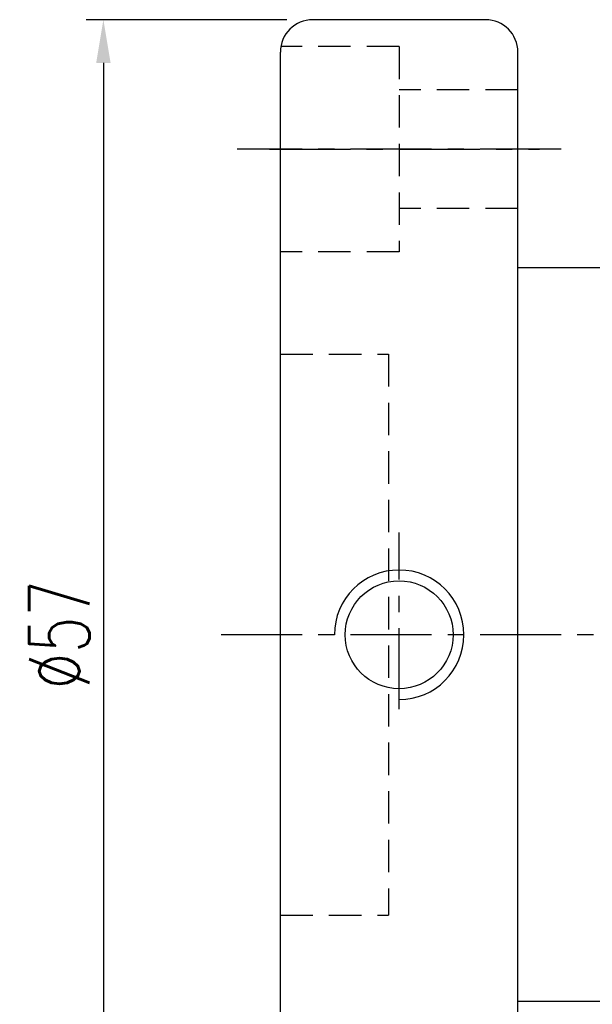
# Model space of a CAD drawing. Extents: x 14 to 593, y 42 to 129.
# Tile 3 of 48: x 126 to 153, y 65 to 111. Entities that reach past the tile are written whole.
import ezdxf

# ---------------------------------------------------------------- set-up
doc = ezdxf.new("R2010")
doc.units = 0
doc.header["$LTSCALE"] = 3
doc.header["$MEASUREMENT"] = 0
doc.header["$PDMODE"] = 1
doc.linetypes.add('CENTER', pattern=[2, 1.25, -0.25, 0.25, -0.25])
doc.linetypes.add('DASHED', pattern=[0.75, 0.5, -0.25])
doc.layers.get('DEFPOINTS').update_dxf_attribs({"linetype": 'CONTINUOUS'})
for name, color, linetype in [('CL', 1, 'CENTER'), ('DIM', 4, 'CONTINUOUS'), ('HID', 2, 'DASHED'), ('OUT', 3, 'CONTINUOUS')]:
    doc.layers.add(name, color=color, linetype=linetype)
doc.styles.add('DIM-7', font='SIMPLEX.shx', dxfattribs={"width": 0.7, "bigfont": 'chineset.shx'})
doc.dimstyles.new('CNS', dxfattribs={"dimtxt": 3.5, "dimasz": 2.5, "dimexe": 1, "dimexo": 1.5, "dimgap": 0.09, "dimtad": 0, "dimdsep": 46, "dimtxsty": 'DIM-7', "dimcen": 0.09, "dimclrd": 1, "dimclre": 1, "dimclrt": 4, "dimadec": 0, "dimazin": 0, "dimtfac": 1, "dimtix": 1, "dimtmove": 2, "dimatfit": 3, "dimfxl": 1, "dimtvp": 0.971429, "dimtolj": 1, "dimarcsym": 0})

# ---------------------------------------------------------------- blocks, each defined once
blk = doc.blocks.new('*D5')
at = {"layer": 'DEFPOINTS', "color": 0, "transparency": 16777216}
for p in [(139.891, 110.54, -0.188), (130.191, 53.54), (139.891, 53.54, -0.187)]:
    blk.add_point(p, dxfattribs=at)
at = {"layer": 'DIM', "color": 0, "lineweight": -2, "transparency": 16777216}
for p, q in [((138.691, 110.54), (129.391, 110.54)), ((130.191, 108.54), (130.191, 55.54)), ((138.691, 53.54), (129.391, 53.54))]:
    blk.add_line(p, q, dxfattribs=at)
at = {"layer": 'DIM', "color": 0, "transparency": 16777216}
for points in [[(129.857, 108.54), (130.524, 108.54), (130.191, 110.54)], [(129.857, 55.54), (130.524, 55.54), (130.191, 53.54)]]:
    blk.add_solid(points, dxfattribs=at)
at = {"layer": 'DIM', "color": 0, "transparency": 16777216, "insert": (128.151, 82.04), "char_height": 2.8, "attachment_point": 5, "rotation": 90, "style": 'DIM-7'}
blk.add_mtext('\\A1;%%c57', dxfattribs=at)
blk = doc.blocks.new('*D3')
at = {"layer": 'DEFPOINTS', "color": 0, "transparency": 16777216}
for p in [(184.391, 66.54, -0.188), (138.391, 55.04, -0.188), (184.391, 42.72)]:
    blk.add_point(p, dxfattribs=at)
at = {"layer": 'DIM', "color": 0, "lineweight": -2, "transparency": 16777216}
for p, q in [((184.391, 65.34), (184.391, 41.92)), ((138.391, 53.84), (138.391, 41.92)), ((140.391, 42.72), (182.391, 42.72))]:
    blk.add_line(p, q, dxfattribs=at)
at = {"layer": 'DIM', "color": 0, "transparency": 16777216}
for points in [[(140.391, 43.053), (140.391, 42.386), (138.391, 42.72)], [(182.391, 43.053), (182.391, 42.386), (184.391, 42.72)]]:
    blk.add_solid(points, dxfattribs=at)
at = {"layer": 'DIM', "color": 0, "transparency": 16777216, "insert": (161.391, 44.76), "char_height": 2.8, "attachment_point": 5, "style": 'DIM-7'}
blk.add_mtext('\\A1;46', dxfattribs=at)

msp = doc.modelspace()

# ---------------------------------------------------------------- linework, layer by layer
at = {"layer": 'CL', "color": 0}
for p, q in [((151.391, 104.54), (136.391, 104.54)), ((137.881, 104.54), (150.397, 104.54)), ((143.891, 78.593), (143.891, 86.78)), ((187.391, 82.04), (135.391, 82.04))]:
    msp.add_line(p, q, dxfattribs=at)
at = {"layer": 'DIM', "color": 0}
msp.add_arc((143.891, 82.04), 3, 270, 180, dxfattribs=at)
at = {"layer": 'HID', "color": 0}
for p, q in [((143.891, 109.29), (138.412, 109.29)), ((143.891, 109.29), (143.891, 99.79)), ((149.391, 107.29), (143.891, 107.29)), ((149.391, 101.79), (143.891, 101.79)), ((143.891, 99.79), (138.391, 99.79)), ((138.391, 95.04), (143.391, 95.04)), ((143.391, 95.04), (143.391, 69.04)), ((138.391, 69.04), (143.391, 69.04))]:
    msp.add_line(p, q, dxfattribs=at)
at = {"layer": 'OUT', "color": 0}
for p, q in [((147.891, 110.54), (139.891, 110.54)), ((138.391, 55.04), (138.391, 109.04)), ((149.391, 55.54), (149.391, 109.04)), ((182.891, 99.04), (149.391, 99.04)), ((182.891, 65.04), (149.391, 65.04))]:
    msp.add_line(p, q, dxfattribs=at)
msp.add_circle((143.891, 82.04), 2.5, dxfattribs=at)
for centre, start, end in [((139.891, 109.04), 90, 180), ((147.891, 109.04), 0, 90)]:
    msp.add_arc(centre, 1.5, start, end, dxfattribs=at)

# ---------------------------------------------------------------- dimensions: what is measured, and where the dimension line sits
at = {"layer": 'DIM', "color": 0}
dim = msp.add_linear_dim(base=(130.191, 53.54, 0.188), p1=(139.891, 110.54), p2=(139.891, 53.54), angle=90, text='%%c<>', dimstyle='CNS', override={"dimscale": 0.8, "dimgap": 0.8, "dimtad": 1, "dimclrd": 0, "dimclre": 0, "dimclrt": 0, "dimtp": 0.1, "dimtfac": 0.6, "dimtmove": 0}, dxfattribs=at)
dim.commit()
dim.dimension.update_dxf_attribs({"geometry": '*D5', "text_midpoint": (128.151, 82.04, 0.188)})
dim = msp.add_linear_dim(base=(184.391, 42.72, 0.188), p1=(138.391, 55.04), p2=(184.391, 66.54), dimstyle='CNS', override={"dimscale": 0.8, "dimgap": 0.8, "dimtad": 1, "dimclrd": 0, "dimclre": 0, "dimclrt": 0, "dimtp": 0.1, "dimtfac": 0.6, "dimtmove": 0}, dxfattribs=at)
dim.commit()
dim.dimension.update_dxf_attribs({"geometry": '*D3', "text_midpoint": (161.391, 44.76, 0.188)})

doc.saveas('drawing.dxf')
